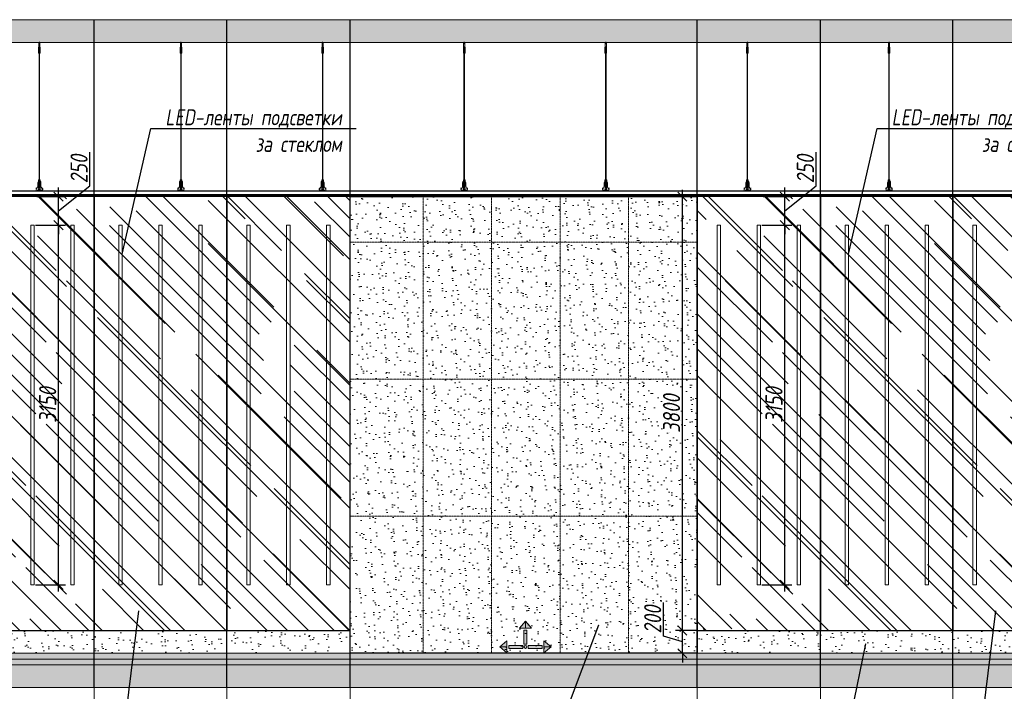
# Model space of a CAD drawing. Header units: millimetres. Extents: x -57162 to 485422, y -209335 to -9481.
# Tile 13 of 256: x -23249 to -14627, y -200319 to -194436. Entities that reach past the tile are written whole.
import ezdxf
from ezdxf import colors
from ezdxf.entities.mleader import LeaderData, LeaderLine
from ezdxf.math import Vec2, Vec3

# ---------------------------------------------------------------- set-up
doc = ezdxf.new("R2010")
doc.units = ezdxf.units.MM
doc.linetypes.add('DASHDOT', pattern=[25.4, 12.7, -6.35, 0, -6.35])
doc.layers.get('Defpoints').update_dxf_attribs({"color": 31})
for name, color, linetype, lineweight in [('01 Остекление', 152, 'Continuous', 5), ('3_RC_Ceiling', 253, 'Continuous', 5), ('A-DETL-GENF', 7, 'Continuous', 5), ('meb', 26, 'Continuous', 15)]:
    doc.layers.add(name, color=color, linetype=linetype, lineweight=lineweight)
for name, color, linetype, lineweight, true_color in [('dim_per', 7, 'Continuous', 9, 0x1c3800), ('dim_razv', 7, 'DASHDOT', 9, 0x183018), ('pol', 7, 'Continuous', 15, 0x55666d)]:
    doc.layers.add(name, color=color, linetype=linetype, lineweight=lineweight, true_color=true_color)
doc.styles.add('fl_iso paper', font='isocpeur.ttf', dxfattribs={"width": 0.8, "oblique": 10})
doc.dimstyles.new('In tre 1_50', dxfattribs={"dimtxt": 150, "dimasz": 80, "dimexe": 60, "dimexo": 10, "dimgap": 20, "dimtad": 1, "dimdec": 0, "dimrnd": 5, "dimzin": 0, "dimdsep": 46, "dimtxsty": 'fl_iso paper', "dimblk": 'OBLIQUE', "dimcen": 0, "dimdle": 60, "dimadec": 0, "dimazin": 0, "dimtfac": 1, "dimtdec": 0, "dimtofl": 0, "dimtmove": 1, "dimatfit": 1, "dimfxl": 40, "dimtolj": 1, "dimtzin": 0, "dimarcsym": 1})

# ---------------------------------------------------------------- blocks, each defined once
blk = doc.blocks.new('*U1158')
at = {"layer": '3_RC_Ceiling', "ltscale": 20}
for p, q in [((490274.8, -64310.2), (490274.8, -64370.1)), ((490279.8, -64305.3), (490279.8, -64324.4)), ((490284.8, -64310.2), (490284.8, -64370.1)), ((490272.3, -64362.5), (490277.8, -64362.5)), ((490272.3, -64391), (490277.8, -64391)), ((490284.8, -64348.3), (490274.8, -64348.3)), ((490284.8, -64370.1), (490274.8, -64370.1)), ((490277.8, -64349.5), (490277.8, -64370.1)), ((490277.8, -64397.8), (490277.8, -64357.1)), ((490277.9, -65491.9), (490277.8, -64404.1)), ((490281.8, -64349.5), (490281.8, -64370.1)), ((490281.8, -64397.8), (490281.8, -64357)), ((490281.8, -64362.5), (490287.3, -64362.5)), ((490281.9, -65491.9), (490281.8, -64404.1)), ((490281.8, -64391), (490287.3, -64391)), ((490272.4, -65524.1), (490277.9, -65524.1)), ((490277.9, -65511.1), (490277.9, -65482.6)), ((490277.9, -65559.3), (490277.9, -65518.6)), ((490281.9, -65511.1), (490281.9, -65482.6)), ((490281.9, -65559.4), (490281.9, -65518.6)), ((490281.9, -65524.1), (490287.4, -65524.1)), ((490272.4, -65552.6), (490277.9, -65552.6)), ((490285.6, -65568.8), (490274.1, -65568.8)), ((490274.1, -65586.8), (490274.1, -65597.8)), ((490274.1, -65597.8), (490274.1, -65604.3)), ((490276.5, -65574.8), (490276.5, -65571.4)), ((490277.9, -65570.9), (490277, -65570.9)), ((490277.9, -65575.3), (490277, -65575.3)), ((490277.4, -65574.8), (490277.3, -65570.9)), ((490277.9, -65574.8), (490277.4, -65574.8)), ((490277.9, -65582.5), (490277.9, -65566.3)), ((490281.9, -65552.6), (490287.4, -65552.6)), ((490281.9, -65582.5), (490281.9, -65566.3)), ((490282.8, -65570.9), (490281.9, -65570.9)), ((490282.4, -65574.8), (490281.9, -65574.8)), ((490282.8, -65575.3), (490281.9, -65575.3)), ((490282.4, -65574.8), (490282.4, -65570.9)), ((490283.3, -65574.8), (490283.3, -65571.4)), ((490285.6, -65586.8), (490285.6, -65597.8)), ((490285.6, -65597.8), (490285.6, -65604.3))]:
    blk.add_line(p, q, dxfattribs=at)
at = {"layer": '3_RC_Ceiling', "ltscale": 20, "elevation": -5.1}
blk.add_lwpolyline([(490272.3, -64351.8), (490272.3, -64402.6, 0.311691), (490287.3, -64402.6), (490287.3, -64351.8, 0.333333)], format="xyb", close=True, dxfattribs=at)
at = {"layer": '3_RC_Ceiling', "ltscale": 20}
for points in [[(490282, -64357.5, 0.15158), (490281.9, -64357.1, 0.106977), (490281.4, -64356.6, 0.07462), (490280.7, -64356.3, 0.061287), (490279.9, -64356.2, 0.061287), (490279, -64356.3, 0.07462), (490278.3, -64356.6, 0.106977), (490277.8, -64357.1, 0.15158), (490277.7, -64357.5, 0.156429), (490277.8, -64358, 0.106977)], [(490282, -64397.3, -0.15158), (490281.9, -64397.7, -0.106977), (490281.4, -64398.2, -0.07462), (490280.7, -64398.5, -0.061287), (490279.9, -64398.6, -0.061287), (490279, -64398.5, -0.07462), (490278.3, -64398.2, -0.106977), (490277.8, -64397.7, -0.15158), (490277.7, -64397.3, -0.156429), (490277.8, -64396.8, -0.106977)], [(490282, -64357.5, -0.164855), (490281.8, -64358, -0.106977)], [(490281.8, -64396.8, -0.164855), (490282, -64397.3, -0.15158)], [(490287.4, -65524.7, -0.160742), (490293.9, -65538), (490293.9, -65568.4, 0.196304), (490301, -65585.9, -0.186577), (490301.9, -65587.9, 0.403263), (490303.4, -65589.3), (490303.4, -65589.3, 0.315299), (490304.8, -65588.4), (490305, -65587.7, -0.253979), (490306.1, -65586.8, -0.113914), (490306.5, -65586.8, -0.349227), (490307.7, -65588.2), (490307.7, -65590.4, -0.065543), (490307.5, -65591.7), (490306.1, -65596.9, -0.339454), (490296.4, -65604.3), (490263.3, -65604.3, -0.339454), (490253.6, -65596.9), (490252.2, -65591.7, -0.065543), (490252, -65590.4), (490252, -65588.2, -0.349227), (490253.2, -65586.8, -0.113914), (490253.6, -65586.8, -0.253979), (490254.7, -65587.7), (490254.9, -65588.4, 0.315299), (490256.4, -65589.3), (490256.4, -65589.3, 0.403263), (490257.9, -65587.9, -0.186577), (490258.7, -65585.9, 0.196304), (490265.9, -65568.4), (490265.9, -65538, -0.160742), (490272.4, -65524.7)], [(490282, -65519.1, 0.15158), (490281.9, -65518.6, 0.106977), (490281.4, -65518.2, 0.07462), (490280.7, -65517.9, 0.061287), (490279.9, -65517.8, 0.061287), (490279, -65517.9, 0.07462), (490278.3, -65518.2, 0.106977), (490277.8, -65518.6, 0.15158), (490277.7, -65519.1, 0.156429), (490277.9, -65519.6, 0.106977)], [(490282, -65519.1, -0.164855), (490281.9, -65519.6, -0.106977)], [(490285.6, -65588.8), (490286.4, -65588.8, 0.414214), (490286.9, -65588.3), (490286.9, -65587.3, 0.414214), (490286.4, -65586.8), (490273.4, -65586.8, 0.414214), (490272.9, -65587.3), (490272.9, -65588.3, 0.414214), (490273.4, -65588.8), (490274.1, -65588.8)], [(490285.6, -65595.8), (490286.4, -65595.8, -0.414214), (490286.9, -65596.3), (490286.9, -65597.3, -0.414214), (490286.4, -65597.8), (490273.4, -65597.8, -0.414214), (490272.9, -65597.3), (490272.9, -65596.3, -0.414214), (490273.4, -65595.8), (490274.1, -65595.8)], [(490285.6, -65604.3), (490285.6, -65605.3, -0.414214), (490282.6, -65608.3), (490277.1, -65608.3, -0.414214), (490274.1, -65605.3), (490274.1, -65604.3)], [(490282, -65558.9, -0.15158), (490281.9, -65559.3, -0.106977), (490281.4, -65559.8, -0.07462), (490280.7, -65560.1, -0.061287), (490279.9, -65560.2, -0.061287), (490279, -65560.1, -0.07462), (490278.3, -65559.8, -0.106977), (490277.8, -65559.3, -0.15158), (490277.7, -65558.9, -0.156429), (490277.9, -65558.4, -0.106977)], [(490281.9, -65558.4, -0.164855), (490282, -65558.9, -0.15158)]]:
    blk.add_lwpolyline(points, format="xyb", dxfattribs=at)
blk.add_lwpolyline([(490272.4, -65513.4), (490272.4, -65564.2, 0.311691), (490287.4, -65564.2), (490287.4, -65513.4, 0.333333)], format="xyb", close=True, dxfattribs=at)
at = {"layer": '3_RC_Ceiling', "ltscale": 20, "const_width": 2.22}
blk.add_lwpolyline([(490307.6, -65584.7, -1), (490312.1, -65584.7), (490312.1, -65586.3, -0.267949), (490311.4, -65587.5, 0.57735), (490311.4, -65589.9, -0.267949), (490312.1, -65591.1), (490312.1, -65593.7, -0.267949), (490311.4, -65594.9, 0.57735), (490311.4, -65597.3, -0.267949), (490312.1, -65598.5), (490312.1, -65601.2, -0.267949), (490311.4, -65602.4, 0.57735), (490311.4, -65604.8, -0.267949), (490312.1, -65606), (490312.1, -65608.8, -0.414214), (490310.7, -65610.2), (490304.5, -65610.2, -0.247529), (490303.3, -65609.6, 0.247529), (490302.2, -65609), (490298.3, -65609, 0.247529), (490297.1, -65609.6, -0.247529), (490296, -65610.2), (490282.3, -65610.2, -0.267949), (490281.1, -65609.5, 0.57735), (490278.7, -65609.5, -0.267949), (490277.5, -65610.2), (490263.7, -65610.2, -0.247529), (490262.6, -65609.6, 0.247529), (490261.4, -65609), (490257.6, -65609, 0.247529), (490256.4, -65609.6, -0.247529), (490255.3, -65610.2), (490249, -65610.2, -0.414214), (490247.6, -65608.8), (490247.6, -65606, -0.267949), (490248.3, -65604.8, 0.57735), (490248.3, -65602.4, -0.267949), (490247.6, -65601.2), (490247.6, -65598.5, -0.267949), (490248.3, -65597.3, 0.57735), (490248.3, -65594.9, -0.267949), (490247.6, -65593.7), (490247.6, -65591.1, -0.267949), (490248.3, -65589.9, 0.57735), (490248.3, -65587.5, -0.267949), (490247.6, -65586.3), (490247.6, -65584.7, -1), (490252.1, -65584.7, -1)], format="xyb", dxfattribs=at)
at = {"layer": '3_RC_Ceiling', "ltscale": 20, "flags": 128}
blk.add_lwpolyline([(490285.6, -65586.8, -0.414214), (490286.1, -65586.3), (490286.6, -65586.3), (490286.6, -65573.3), (490286.1, -65573.3, -0.414214), (490285.6, -65572.8), (490285.6, -65567.9), (490274.1, -65567.9), (490274.1, -65572.8, -0.414214), (490273.6, -65573.3), (490273.1, -65573.3), (490273.1, -65586.3), (490273.6, -65586.3, -0.414214), (490274.1, -65586.8)], format="xyb", dxfattribs=at)
at = {"layer": '3_RC_Ceiling', "ltscale": 20}
for centre in [(490279.8, -64366.3), (490279.8, -64386.3), (490279.9, -65527.8), (490279.9, -65547.8)]:
    blk.add_circle(centre, 1.6, dxfattribs=at)
for centre, radius, start, end in [((490279.8, -64376.3), 2.8, 131.81165, 228.19115), ((490279.8, -64376.3), 2.8, 131.81165, 228.19115), ((490279.8, -64376.3), 2.8, 48.19102, 131.81165), ((490279.8, -64376.3), 2.8, 228.19115, 311.81178), ((490279.8, -64376.3), 2.8, 311.81178, 48.19102), ((490277, -65571.4), 0.5, 90.0014, 180.0014), ((490277, -65574.8), 0.5, 180.0014, 270.0014), ((490279.9, -65537.8), 2.8, 131.81165, 228.19115), ((490279.9, -65537.8), 2.8, 131.81165, 228.19115), ((490278.4, -65582.5), 0.531, 180.0014, 219.64067), ((490279.9, -65537.8), 2.8, 48.19102, 131.81165), ((490279.9, -65537.8), 2.8, 228.19115, 311.81178), ((490279.1, -65581.9), 1.44, 219.64067, 243.43635), ((490279.6, -65581), 2.48, 243.43635, 258.30048), ((490279.9, -65579.5), 3.99, 258.30048, 270.0014), ((490279.9, -65579.5), 3.99, 270.0014, 281.70232), ((490280.2, -65581), 2.48, 281.70232, 296.56645), ((490280.6, -65581.9), 1.44, 296.56645, 320.36213), ((490279.9, -65537.8), 2.8, 311.81178, 48.19102), ((490281.3, -65582.5), 0.531, 320.36213, 0.0014), ((490282.8, -65571.4), 0.5, 0.0014, 90.0014), ((490282.8, -65574.8), 0.5, 270.0014, 0.0014)]:
    blk.add_arc(centre, radius, start, end, dxfattribs=at)
blk = doc.blocks.new('*U1198')
at = {"layer": '3_RC_Ceiling'}
blk.add_blockref('*U1158', (-490279.9, 64957.8, 2.5), dxfattribs=at)
blk = doc.blocks.new('*U1199')
at = {"color": 0, "linetype": 'ByBlock', "lineweight": -2, "transparency": 16777216}
for p in [(27280, 0), (28520, 0), (29760, 0), (31000, 0), (32240, 0), (33480, 0), (34720, 0)]:
    blk.add_blockref('*U1198', p, dxfattribs=at)
blk = doc.blocks.new('_Oblique')
at = {"color": 0, "linetype": 'ByBlock', "lineweight": -2}
blk.add_line((-0.5, -0.5), (0.5, 0.5), dxfattribs=at)
blk = doc.blocks.new('*D1205')
at = {"layer": 'Defpoints', "color": 0, "linetype": 'ByBlock', "transparency": 16777216}
for p in [(-16761.6, -196236.3), (-16549, -196236.3), (-16761.6, -199386.3)]:
    blk.add_point(p, dxfattribs=at)
at = {"layer": 'dim_razv', "color": 0, "linetype": 'ByBlock', "lineweight": -2, "transparency": 16777216}
for p, q in [((-16751.6, -196236.3), (-16489, -196236.3)), ((-16549, -199446.3), (-16549, -196176.3)), ((-16751.6, -199386.3), (-16489, -199386.3))]:
    blk.add_line(p, q, dxfattribs=at)
at = {"layer": 'dim_razv', "color": 0, "linetype": 'ByBlock', "lineweight": -2, "transparency": 16777216, "xscale": 80, "yscale": 80, "zscale": 80}
for p, rotation in [((-16549, -196236.3), 90), ((-16549, -199386.3), 270)]:
    blk.add_blockref('_Oblique', p, dxfattribs=dict(at, rotation=rotation))
at = {"layer": 'dim_razv', "color": 0, "linetype": 'ByBlock', "transparency": 16777216, "insert": (-16644, -197811.3), "char_height": 150, "attachment_point": 5, "rotation": 90, "style": 'fl_iso paper'}
blk.add_mtext('\\A1;3150', dxfattribs=at)
blk = doc.blocks.new('*D1206')
at = {"layer": 'Defpoints', "color": 0, "linetype": 'ByBlock', "transparency": 16777216}
for p in [(-16749.9, -195986.3), (-16549, -195986.3), (-16761.6, -196236.3)]:
    blk.add_point(p, dxfattribs=at)
at = {"layer": 'dim_razv', "color": 0, "linetype": 'ByBlock', "lineweight": -2, "transparency": 16777216}
for p, q in [((-16274.3, -195891), (-16274.3, -195596.5)), ((-16549, -196111.3), (-16274.3, -195891)), ((-16549, -195986.3), (-16549, -195906.3)), ((-16739.9, -195986.3), (-16489, -195986.3)), ((-16549, -196236.3), (-16549, -195986.3)), ((-16751.6, -196236.3), (-16489, -196236.3)), ((-16549, -196236.3), (-16549, -196316.3))]:
    blk.add_line(p, q, dxfattribs=at)
at = {"layer": 'dim_razv', "color": 0, "linetype": 'ByBlock', "lineweight": -2, "transparency": 16777216, "xscale": 80, "yscale": 80, "zscale": 80}
for p, rotation in [((-16549, -195986.3), 270), ((-16549, -196236.3), 90)]:
    blk.add_blockref('_Oblique', p, dxfattribs=dict(at, rotation=rotation))
at = {"layer": 'dim_razv', "color": 0, "linetype": 'ByBlock', "transparency": 16777216, "insert": (-16369.3, -195743.8), "char_height": 150, "attachment_point": 5, "rotation": 90, "style": 'fl_iso paper'}
blk.add_mtext('\\A1;250', dxfattribs=at)
blk = doc.blocks.new('*D1207')
at = {"layer": 'Defpoints', "color": 0, "linetype": 'ByBlock', "transparency": 16777216}
for p in [(-23121.6, -196236.3), (-22909, -196236.3), (-23121.6, -199386.3)]:
    blk.add_point(p, dxfattribs=at)
at = {"layer": 'dim_razv', "color": 0, "linetype": 'ByBlock', "lineweight": -2, "transparency": 16777216}
for p, q in [((-23111.6, -196236.3), (-22849, -196236.3)), ((-22909, -199446.3), (-22909, -196176.3)), ((-23111.6, -199386.3), (-22849, -199386.3))]:
    blk.add_line(p, q, dxfattribs=at)
at = {"layer": 'dim_razv', "color": 0, "linetype": 'ByBlock', "lineweight": -2, "transparency": 16777216, "xscale": 80, "yscale": 80, "zscale": 80}
for p, rotation in [((-22909, -196236.3), 90), ((-22909, -199386.3), 270)]:
    blk.add_blockref('_Oblique', p, dxfattribs=dict(at, rotation=rotation))
at = {"layer": 'dim_razv', "color": 0, "linetype": 'ByBlock', "transparency": 16777216, "insert": (-23004, -197811.3), "char_height": 150, "attachment_point": 5, "rotation": 90, "style": 'fl_iso paper'}
blk.add_mtext('\\A1;3150', dxfattribs=at)
blk = doc.blocks.new('*D1208')
at = {"layer": 'Defpoints', "color": 0, "linetype": 'ByBlock', "transparency": 16777216}
for p in [(-23109.9, -195986.3), (-22909, -195986.3), (-23121.6, -196236.3)]:
    blk.add_point(p, dxfattribs=at)
at = {"layer": 'dim_razv', "color": 0, "linetype": 'ByBlock', "lineweight": -2, "transparency": 16777216}
for p, q in [((-22634.3, -195891), (-22634.3, -195596.5)), ((-22909, -196111.3), (-22634.3, -195891)), ((-22909, -195986.3), (-22909, -195906.3)), ((-23099.9, -195986.3), (-22849, -195986.3)), ((-22909, -196236.3), (-22909, -195986.3)), ((-23111.6, -196236.3), (-22849, -196236.3)), ((-22909, -196236.3), (-22909, -196316.3))]:
    blk.add_line(p, q, dxfattribs=at)
at = {"layer": 'dim_razv', "color": 0, "linetype": 'ByBlock', "lineweight": -2, "transparency": 16777216, "xscale": 80, "yscale": 80, "zscale": 80}
for p, rotation in [((-22909, -195986.3), 270), ((-22909, -196236.3), 90)]:
    blk.add_blockref('_Oblique', p, dxfattribs=dict(at, rotation=rotation))
at = {"layer": 'dim_razv', "color": 0, "linetype": 'ByBlock', "transparency": 16777216, "insert": (-22729.3, -195743.8), "char_height": 150, "attachment_point": 5, "rotation": 90, "style": 'fl_iso paper'}
blk.add_mtext('\\A1;250', dxfattribs=at)
blk = doc.blocks.new('*D1219')
at = {"layer": 'Defpoints', "color": 0, "linetype": 'ByBlock', "transparency": 16777216}
for p in [(-17446.2, -199786.3), (-17316.6, -199786.3), (-17361.1, -199986.3)]:
    blk.add_point(p, dxfattribs=at)
at = {"layer": 'dim_razv', "color": 0, "linetype": 'ByBlock', "lineweight": -2, "transparency": 16777216}
for p, q in [((-17611.2, -199836.8), (-17611.2, -199542.4)), ((-17446.2, -199786.3), (-17446.2, -199706.3)), ((-17446.2, -199886.3), (-17611.2, -199836.8)), ((-17326.6, -199786.3), (-17506.2, -199786.3)), ((-17446.2, -199986.3), (-17446.2, -199786.3)), ((-17371.1, -199986.3), (-17506.2, -199986.3)), ((-17446.2, -199986.3), (-17446.2, -200066.3))]:
    blk.add_line(p, q, dxfattribs=at)
at = {"layer": 'dim_razv', "color": 0, "linetype": 'ByBlock', "lineweight": -2, "transparency": 16777216, "xscale": 80, "yscale": 80, "zscale": 80}
for p, rotation in [((-17446.2, -199786.3), 270), ((-17446.2, -199986.3), 90)]:
    blk.add_blockref('_Oblique', p, dxfattribs=dict(at, rotation=rotation))
at = {"layer": 'dim_razv', "color": 0, "linetype": 'ByBlock', "transparency": 16777216, "insert": (-17706.2, -199689.6), "char_height": 150, "attachment_point": 5, "rotation": 90, "style": 'fl_iso paper'}
blk.add_mtext('\\A1;200', dxfattribs=at)
blk = doc.blocks.new('*D1220')
at = {"layer": 'Defpoints', "color": 0, "linetype": 'ByBlock', "transparency": 16777216}
for p in [(-17446.2, -195986.3), (-17294, -195986.3), (-17316.6, -199786.3)]:
    blk.add_point(p, dxfattribs=at)
at = {"layer": 'dim_razv', "color": 0, "linetype": 'ByBlock', "lineweight": -2, "transparency": 16777216}
for p, q in [((-17446.2, -199846.3), (-17446.2, -195926.3)), ((-17304, -195986.3), (-17506.2, -195986.3)), ((-17326.6, -199786.3), (-17506.2, -199786.3))]:
    blk.add_line(p, q, dxfattribs=at)
at = {"layer": 'dim_razv', "color": 0, "linetype": 'ByBlock', "lineweight": -2, "transparency": 16777216, "xscale": 80, "yscale": 80, "zscale": 80}
for p, rotation in [((-17446.2, -195986.3), 90), ((-17446.2, -199786.3), 270)]:
    blk.add_blockref('_Oblique', p, dxfattribs=dict(at, rotation=rotation))
at = {"layer": 'dim_razv', "color": 0, "linetype": 'ByBlock', "transparency": 16777216, "insert": (-17541.2, -197886.3), "char_height": 150, "attachment_point": 5, "rotation": 90, "style": 'fl_iso paper'}
blk.add_mtext('\\A1;3800', dxfattribs=at)
blk = doc.blocks.new('1')
at = {"layer": 'pol', "linetype": 'ByBlock'}
h = blk.add_hatch(color=1, dxfattribs=at)
h.paths.add_polyline_path([(35776.4, 73135.4), (35803.1, 73135.4), (35803.1, 73259), (35776.4, 73259)])
h.paths.add_polyline_path([(35789.8, 73274.6), (35843.2, 73274.6), (35789.8, 73338.2)])
h.paths.add_polyline_path([(35789.8, 73274.6), (35736.3, 73274.6), (35789.8, 73338.2)])
edge = h.paths.add_edge_path()
edge.add_arc((35789.8, 73110.5), 13.4, 0, 360)
h = blk.add_hatch(color=1, dxfattribs=at)
h.paths.add_polyline_path([(35813.3, 73097.1), (35813.3, 73123.9), (35936.9, 73123.9), (35936.9, 73097.1)])
h.paths.add_polyline_path([(35952.5, 73110.5), (35952.5, 73164), (36016.1, 73110.5)])
h.paths.add_polyline_path([(35952.5, 73110.5), (35952.5, 73057), (36016.1, 73110.5)])
at = {"layer": 'pol', "color": 1, "linetype": 'ByBlock'}
for points in [[(35789.8, 73274.6), (35736.3, 73274.6), (35789.8, 73338.2), (35789.8, 73274.6)], [(35789.8, 73274.6), (35843.2, 73274.6), (35789.8, 73338.2), (35789.8, 73274.6)], [(35952.5, 73110.5), (35952.5, 73164), (36016.1, 73110.5), (35952.5, 73110.5)], [(35952.5, 73110.5), (35952.5, 73057), (36016.1, 73110.5), (35952.5, 73110.5)]]:
    blk.add_lwpolyline(points, dxfattribs=at)
for points in [[(35776.4, 73135.4), (35803.1, 73135.4), (35803.1, 73259), (35776.4, 73259)], [(35813.3, 73097.1), (35813.3, 73123.9), (35936.9, 73123.9), (35936.9, 73097.1)]]:
    blk.add_lwpolyline(points, close=True, dxfattribs=at)
blk.add_circle((35789.8, 73110.5), 13.4, dxfattribs=at)

msp = doc.modelspace()

# ---------------------------------------------------------------- hatches: boundary and pattern name
at = {"layer": '01 Остекление', "linetype": 'ByBlock', "transparency": 33554534}
h = msp.add_hatch(dxfattribs=at)
h.set_pattern_fill('AR-RROOF', color=256, scale=15, angle=-45, style=0)
h.set_pattern_definition([(315, (-21330, 0), (862.1046, -323.2892), [5715, -762, 1905, -381]), (315, (-20837, -223.6), (88.9045, 627.7199), [1143, -125.73, 2286, -285.75]), (315, (-20966.3, 94.3), (1581.4231, -1220.4168), [3048, -533.4, 1524, -381])])
h.paths.add_polyline_path([(-21436.6, -199786.3), (-20356.6, -199786.3), (-20356.6, -195986.3), (-21436.6, -195986.3)])
h.paths.add_polyline_path([(-21436.6, -195986.3), (-22596.6, -195986.3), (-22596.6, -199786.3), (-21436.6, -199786.3)])
h.paths.add_polyline_path([(-23676.6, -199786.3), (-22596.6, -199786.3), (-22596.6, -195986.3), (-23676.6, -195986.3)])
h = msp.add_hatch(dxfattribs=at)
h.set_pattern_fill('AR-RROOF', color=256, scale=15, angle=-45, style=0)
h.set_pattern_definition([(315, (-14970, 0), (862.1046, -323.2892), [5715, -762, 1905, -381]), (315, (-14477, -223.6), (88.9045, 627.7199), [1143, -125.73, 2286, -285.75]), (315, (-14606.3, 94.3), (1581.4231, -1220.4168), [3048, -533.4, 1524, -381])])
h.paths.add_polyline_path([(-15076.6, -199786.3), (-13996.6, -199786.3), (-13996.6, -195986.3), (-15076.6, -195986.3)])
h.paths.add_polyline_path([(-15076.6, -195986.3), (-16236.6, -195986.3), (-16236.6, -199786.3), (-15076.6, -199786.3)])
h.paths.add_polyline_path([(-17316.6, -199786.3), (-16236.6, -199786.3), (-16236.6, -195986.3), (-17316.6, -195986.3)])
at = {"layer": 'A-DETL-GENF'}
h = msp.add_hatch(dxfattribs=at)
h.set_pattern_fill('ANSI35', color=256, scale=20, style=0)
h.set_pattern_definition([(45, (-175554.6, -202177.55), (-89.80256, 89.80256), []), (45, (-175464.8, -202177.55), (-89.80256, 89.80256), [158.75, -31.75, 0, -31.75])])
h.paths.add_polyline_path([(-55480.4, -194636.3), (14122.4, -194636.3), (14122.4, -194436.3), (-55480.4, -194436.3)])
h = msp.add_hatch(dxfattribs=at)
h.set_pattern_fill('AR-CONC', color=256, style=0)
h.set_pattern_definition([(50, (-207238.09, -207827.55), (182.18467, -15.93909), [19.05, -209.55]), (355, (-207238.09, -207827.55), (-35.24342, 191.05685), [15.24, -167.64058]), (100.451445, (-207222.9, -207828.88), (146.94125, 175.11775), [16.19001, -178.09024]), (46.1842, (-207238.1, -207776.75), (271.07904, -42.04233), [28.575, -314.325]), (96.63556, (-207215.5, -207780.25), (237.40413, 247.42612), [24.28502, -267.1356]), (351.18415, (-207238.1, -207776.75), (237.40413, 247.42612), [22.85997, -251.45973]), (21, (-207212.69, -207789.45), (151.61439, -102.2652), [19.05, -209.55]), (326, (-207212.69, -207789.45), (61.80203, 184.18797), [15.24, -167.64]), (71.451445, (-207200.06, -207797.97), (213.41642, 81.92277), [16.19001, -178.08994]), (37.5, (-207238.09, -207827.55), (3.088603, 84.555039), [0, -165.608, 0, -170.18, 0, -168.275]), (7.5, (-207238.09, -207827.55), (66.819663, 100.180575), [0, -97.028, 0, -161.798, 0, -64.135]), (327.5, (-207294.73, -207827.55), (135.590595, -5.728744), [0, -63.5, 0, -198.12, 0, -262.89]), (317.5, (-207320.13, -207827.55), (148.12918, 25.42649), [0, -82.55, 0, -131.572, 0, -186.69])])
h.paths.add_polyline_path([(-55480.4, -200036.3), (14122.4, -200036.3), (14122.4, -199986.3), (-55480.4, -199986.3)])
h = msp.add_hatch(dxfattribs=at)
h.set_pattern_fill('ANSI35', color=256, scale=10, style=0)
h.set_pattern_definition([(45, (-207238.09, -207827.55), (-44.90128, 44.90128), []), (45, (-207193.19, -207827.55), (-44.90128, 44.90128), [79.375, -15.875, 0, -15.875])])
h.paths.add_polyline_path([(14122.4, -200086.3), (-55480.4, -200086.3), (-55480.4, -200036.3), (14122.4, -200036.3)])
h = msp.add_hatch(dxfattribs=at)
h.set_pattern_fill('ANSI35', color=256, scale=20, style=0)
h.set_pattern_definition([(45, (-207238.09, -207827.55), (-89.80256, 89.80256), []), (45, (-207148.29, -207827.55), (-89.80256, 89.80256), [158.75, -31.75, 0, -31.75])])
h.paths.add_polyline_path([(-55480.4, -200286.3), (14122.4, -200286.3), (14122.4, -200086.3), (-55480.4, -200086.3)])
at = {"layer": 'dim_razv', "true_color": 0xffffff, "transparency": 33554687}
h = msp.add_hatch(dxfattribs=at)
h.set_pattern_fill('AR-SAND', scale=3, angle=315)
h.paths.add_polyline_path([(-20356.6, -195986.3), (-17316.6, -195986.3), (-17316.6, -199986.3), (-20356.6, -199986.3)])
h = msp.add_hatch(dxfattribs=at)
h.set_pattern_fill('AR-SAND', scale=3, angle=315)
h.paths.add_polyline_path([(-23676.6, -199986.3), (-20356.6, -199986.3), (-20356.6, -199786.3), (-23676.6, -199786.3)])
h = msp.add_hatch(dxfattribs=at)
h.set_pattern_fill('AR-SAND', scale=3, angle=315)
h.paths.add_polyline_path([(-17316.6, -199986.3), (-13996.6, -199986.3), (-13996.6, -199786.3), (-17316.6, -199786.3)])

# ---------------------------------------------------------------- linework, layer by layer
at = {"lineweight": 13}
for points in [[(-55480.4, -194636.3), (14122.4, -194636.3), (14122.4, -194436.3), (-55480.4, -194436.3)], [(-55480.4, -200036.3), (14122.4, -200036.3), (14122.4, -199986.3), (-55480.4, -199986.3)], [(14122.4, -200086.3), (-55480.4, -200086.3), (-55480.4, -200036.3), (14122.4, -200036.3)], [(-55480.4, -200286.3), (14122.4, -200286.3), (14122.4, -200086.3), (-55480.4, -200086.3)]]:
    msp.add_lwpolyline(points, close=True, dxfattribs=at)
at = {"lineweight": 30}
for points in [[(-22596.6, -200286.3), (-22596.6, -194436.3)], [(-21436.6, -200286.3), (-21436.6, -194436.3)], [(-20356.6, -200286.3), (-20356.6, -194436.3)], [(-17316.6, -200286.3), (-17316.6, -194436.3)], [(-16236.6, -200286.3), (-16236.6, -194436.3)], [(-15076.6, -200286.3), (-15076.6, -194436.3)]]:
    msp.add_lwpolyline(points, dxfattribs=at)
at = {"linetype": 'ByBlock'}
for points in [[(-50446.6, -195936.3), (11188.4, -195936.3), (11188.4, -195971.3), (-50446.6, -195971.3)], [(11188.4, -195986.3), (-50446.6, -195986.3), (-50446.6, -195971.3), (11188.4, -195971.3)]]:
    msp.add_lwpolyline(points, close=True, dxfattribs=at)
for points in [[(-23676.6, -199786.3), (-22596.6, -199786.3), (-22596.6, -195986.3), (-23676.6, -195986.3)], [(-21436.6, -195986.3), (-22596.6, -195986.3), (-22596.6, -199786.3), (-21436.6, -199786.3)], [(-21436.6, -199786.3), (-20356.6, -199786.3), (-20356.6, -195986.3), (-21436.6, -195986.3)], [(-20356.6, -195986.3), (-17316.6, -195986.3), (-17316.6, -199986.3), (-20356.6, -199986.3)], [(-17316.6, -199786.3), (-16236.6, -199786.3), (-16236.6, -195986.3), (-17316.6, -195986.3)], [(-15076.6, -195986.3), (-16236.6, -195986.3), (-16236.6, -199786.3), (-15076.6, -199786.3)], [(-15076.6, -199786.3), (-13996.6, -199786.3), (-13996.6, -195986.3), (-15076.6, -195986.3)]]:
    msp.add_lwpolyline(points, close=True)
at = {"layer": 'dim_razv', "color": 253, "ltscale": 0.3, "transparency": 33554687}
for points in [[(-19716.6, -199986.3), (-19716.6, -195986.3)], [(-19116.6, -199986.3), (-19116.6, -195986.3)], [(-18516.6, -199986.3), (-18516.6, -195986.3)], [(-17916.6, -199986.3), (-17916.6, -195986.3)], [(-20356.6, -196386.3), (-17316.6, -196386.3)], [(-20356.6, -197586.3), (-17316.6, -197586.3)], [(-20356.6, -198786.3), (-17316.6, -198786.3)]]:
    msp.add_lwpolyline(points, dxfattribs=at)
at = {"layer": 'dim_razv', "color": 40, "linetype": 'ByBlock', "true_color": 0xffc20a}
for points in [[(-23151.6, -196236.3), (-23121.6, -196236.3), (-23121.6, -199386.3), (-23151.6, -199386.3)], [(-22801.6, -196236.3), (-22771.6, -196236.3), (-22771.6, -199386.3), (-22801.6, -199386.3)], [(-22381.6, -196236.3), (-22351.6, -196236.3), (-22351.6, -199386.3), (-22381.6, -199386.3)], [(-22031.6, -196236.3), (-22001.6, -196236.3), (-22001.6, -199386.3), (-22031.6, -199386.3)], [(-21681.6, -196236.3), (-21651.6, -196236.3), (-21651.6, -199386.3), (-21681.6, -199386.3)], [(-21261.6, -196236.3), (-21231.6, -196236.3), (-21231.6, -199386.3), (-21261.6, -199386.3)], [(-20911.6, -196236.3), (-20881.6, -196236.3), (-20881.6, -199386.3), (-20911.6, -199386.3)], [(-20561.6, -196236.3), (-20531.6, -196236.3), (-20531.6, -199386.3), (-20561.6, -199386.3)], [(-17141.6, -196236.3), (-17111.6, -196236.3), (-17111.6, -199386.3), (-17141.6, -199386.3)], [(-16791.6, -196236.3), (-16761.6, -196236.3), (-16761.6, -199386.3), (-16791.6, -199386.3)], [(-16441.6, -196236.3), (-16411.6, -196236.3), (-16411.6, -199386.3), (-16441.6, -199386.3)], [(-16021.6, -196236.3), (-15991.6, -196236.3), (-15991.6, -199386.3), (-16021.6, -199386.3)], [(-15671.6, -196236.3), (-15641.6, -196236.3), (-15641.6, -199386.3), (-15671.6, -199386.3)], [(-15321.6, -196236.3), (-15291.6, -196236.3), (-15291.6, -199386.3), (-15321.6, -199386.3)], [(-14901.6, -196236.3), (-14871.6, -196236.3), (-14871.6, -199386.3), (-14901.6, -199386.3)]]:
    msp.add_lwpolyline(points, close=True, dxfattribs=at)
at = {"layer": 'meb', "color": 5, "true_color": 0x0505ff}
for points in [[(-22596.6, -199700), (-22596.6, -201004.2)], [(-21436.6, -199700), (-21436.6, -201004.2)], [(-20356.6, -199700), (-20356.6, -201004.2)], [(-17316.6, -199700), (-17316.6, -201004.2)], [(-16236.6, -199700), (-16236.6, -201004.2)], [(-15076.6, -199700), (-15076.6, -201004.2)]]:
    msp.add_lwpolyline(points, dxfattribs=at)

# ---------------------------------------------------------------- block references
msp.add_blockref('*U1199', (-50356.7, -195283.9, -2.5))
at = {"linetype": 'ByBlock', "yscale": 0.9938708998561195, "zscale": 0.9938708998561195}
for p, xscale in [((16749.9, -272592.7), -0.9938708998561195), ((-54390.9, -272592.7), 0.9938708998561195)]:
    msp.add_blockref('1', p, dxfattribs=dict(at, xscale=xscale))

# ---------------------------------------------------------------- dimensions: what is measured, and where the dimension line sits
at = {"layer": 'dim_razv', "linetype": 'ByBlock'}
for base, p1, p2, picture, middle in [((-22909, -195986.3), (-23121.6, -196236.3), (-23109.9, -195986.3), '*D1208', (-22634.3, -195871)), ((-16549, -195986.3), (-16761.6, -196236.3), (-16749.9, -195986.3), '*D1206', (-16274.3, -195871))]:
    dim = msp.add_linear_dim(base=base, p1=p1, p2=p2, angle=90, dimstyle='In tre 1_50', dxfattribs=at)
    dim.commit()
    dim.dimension.update_dxf_attribs({"geometry": picture, "text_midpoint": middle, "dimtype": 160})
for base, p1, p2, picture, middle in [((-17446.2, -195986.3), (-17316.6, -199786.3), (-17294, -195986.3), '*D1220', (-17541.2, -197886.3)), ((-22909, -196236.3), (-23121.6, -199386.3), (-23121.6, -196236.3), '*D1207', (-23004, -197811.3)), ((-16549, -196236.3), (-16761.6, -199386.3), (-16761.6, -196236.3), '*D1205', (-16644, -197811.3)), ((-17446.2, -199786.3), (-17361.1, -199986.3), (-17316.6, -199786.3), '*D1219', (-17706.2, -199816.8))]:
    dim = msp.add_linear_dim(base=base, p1=p1, p2=p2, angle=90, dimstyle='In tre 1_50', dxfattribs=at)
    dim.commit()
    dim.dimension.update_dxf_attribs({"geometry": picture, "text_midpoint": middle})

# ---------------------------------------------------------------- leaders
at = {"layer": 'dim_per', "linetype": 'ByBlock'}
ml = msp.add_multileader_mtext('Standard', dxfattribs=at)
ml.set_content('LED-ленты подсветки за стеклом', color=256, style='fl_iso paper')
ml.set_leader_properties()
ml.build(insert=Vec2(0, 0))
ml.multileader.update_dxf_attribs({"text_left_attachment_type": 6, "text_right_attachment_type": 6, "dogleg_length": 252.8})
ctx = ml.context
ctx.base_point, ctx.char_height, ctx.plane_origin = Vec3(-21991.4, -195389.3), 140, Vec3(-17541.9, -192252.7)
ctx.left_attachment, ctx.right_attachment, ctx.text_align_type = 6, 6, 2
notes = []
notes.append((ctx, [(0, (1, 1, 0), (-22100.4, -195389.3), (1, 0), 109.1, [(0, [(-22352.1, -196492.8)], 0, [])])]))
ctx.mtext.insert, ctx.mtext.width, ctx.mtext.alignment, ctx.mtext.flow_direction = Vec3(-20428, -195221.3), 1669.833, 3, 5
ml = msp.add_multileader_mtext('Standard', dxfattribs=at)
ml.set_content('LED-ленты подсветки за стеклом', color=256, style='fl_iso paper')
ml.set_leader_properties()
ml.build(insert=Vec2(0, 0))
ml.multileader.update_dxf_attribs({"text_left_attachment_type": 6, "text_right_attachment_type": 6, "dogleg_length": 252.8})
ctx = ml.context
ctx.base_point, ctx.char_height, ctx.plane_origin = Vec3(-15631.4, -195389.3), 140, Vec3(-11181.9, -192252.7)
ctx.left_attachment, ctx.right_attachment, ctx.text_align_type = 6, 6, 2
notes.append((ctx, [(0, (1, 1, 0), (-15740.4, -195389.3), (1, 0), 109.1, [(0, [(-15992.1, -196492.8)], 0, [])])]))
ctx.mtext.insert, ctx.mtext.width, ctx.mtext.alignment, ctx.mtext.flow_direction = Vec3(-14068, -195221.3), 1669.833, 3, 5
ml = msp.add_multileader_mtext('Standard', dxfattribs=at)
ml.set_content('Отделка - стекло матовое белое, с подсветкой', color=256, style='fl_iso paper')
ml.set_leader_properties()
ml.build(insert=Vec2(0, 0))
ml.multileader.update_dxf_attribs({"text_left_attachment_type": 6, "text_right_attachment_type": 6, "dogleg_length": 252.8})
ctx = ml.context
ctx.base_point, ctx.char_height, ctx.plane_origin = Vec3(-24746.9, -202040.7), 140, Vec3(-21139, -199758.8)
ctx.left_attachment, ctx.right_attachment, ctx.text_align_type = 6, 6, 2
notes.append((ctx, [(1, (1, 1, 0), (-22511.8, -202040.7), (-1, 0), 252.8, [(0, [(-22207.3, -199609)], 0, [])])]))
ctx.mtext.insert, ctx.mtext.width, ctx.mtext.alignment, ctx.mtext.flow_direction = Vec3(-22766.6, -201872.7), 2170.478, 3, 5
ml = msp.add_multileader_mtext('Standard', dxfattribs=at)
ml.set_content('Отделка - стекло матовое белое, с подсветкой', color=256, style='fl_iso paper')
ml.set_leader_properties()
ml.build(insert=Vec2(0, 0))
ml.multileader.update_dxf_attribs({"text_left_attachment_type": 6, "text_right_attachment_type": 6, "dogleg_length": 252.8})
ctx = ml.context
ctx.base_point, ctx.char_height, ctx.plane_origin = Vec3(-17242.5, -202040.7), 140, Vec3(-13634.6, -199758.8)
ctx.left_attachment, ctx.right_attachment, ctx.text_align_type = 6, 6, 2
notes.append((ctx, [(1, (1, 1, 0), (-15007.5, -202040.7), (-1, 0), 252.8, [(0, [(-14702.9, -199609)], 0, [])])]))
ctx.mtext.insert, ctx.mtext.width, ctx.mtext.alignment, ctx.mtext.flow_direction = Vec3(-15262.2, -201872.7), 2170.478, 3, 5
ml = msp.add_multileader_mtext('Standard', dxfattribs=at)
ml.set_content('Отделка стен - плитка керамогранитная\\Pрисунок под камень, размер - 600 х1200мм', color=256, style='fl_iso paper')
ml.set_leader_properties()
ml.build(insert=Vec2(0, 0))
ml.multileader.update_dxf_attribs({"text_left_attachment_type": 6, "text_right_attachment_type": 6, "dogleg_length": 252.8})
ctx = ml.context
ctx.base_point, ctx.char_height, ctx.plane_origin = Vec3(-22048.8, -201300.4), 140, Vec3(-18776.4, -199487.5)
ctx.left_attachment, ctx.right_attachment, ctx.text_align_type = 6, 6, 2
notes.append((ctx, [(1, (1, 1, 0), (-18765.2, -201300.4), (-1, 0), 108.6, [(0, [(-18180.2, -199735.8)], 0, [])])]))
ctx.mtext.insert, ctx.mtext.alignment, ctx.mtext.flow_direction = Vec3(-18875.8, -201118.4), 3, 5
ml = msp.add_multileader_mtext('Standard', dxfattribs=at)
ml.set_content('Отделка цоколя - плитка по аналогии с отделкой стен', color=256, style='fl_iso paper')
ml.set_leader_properties()
ml.build(insert=Vec2(0, 0))
ml.multileader.update_dxf_attribs({"text_left_attachment_type": 6, "text_right_attachment_type": 6, "dogleg_length": 252.8})
ctx = ml.context
ctx.base_point, ctx.char_height, ctx.plane_origin = Vec3(-18321.2, -201395.5), 140, Vec3(-14774.2, -199343)
ctx.left_attachment, ctx.right_attachment, ctx.text_align_type = 6, 6, 2
notes.append((ctx, [(1, (1, 1, 0), (-16147, -201395.5), (-1, 0), 64.9, [(0, [(-15842.5, -199899.8)], 0, [])])]))
ctx.mtext.insert, ctx.mtext.width, ctx.mtext.alignment, ctx.mtext.flow_direction = Vec3(-16214, -201227.5), 2170.478, 3, 5
for ctx, leaders in notes:
    for number, flags, end, landing, length, lines in leaders:
        leader = LeaderData()
        leader.index, (leader.has_last_leader_line, leader.has_dogleg_vector, leader.attachment_direction) = number, flags
        leader.last_leader_point, leader.dogleg_vector, leader.dogleg_length = Vec3(end), Vec3(landing), length
        for number, points, colour, breaks in lines:
            line = LeaderLine()
            line.index, line.vertices, line.color, line.breaks = number, Vec3.list(points), colors.encode_raw_color(colour), breaks
            leader.lines.append(line)
        ctx.leaders.append(leader)

doc.saveas('drawing.dxf')
